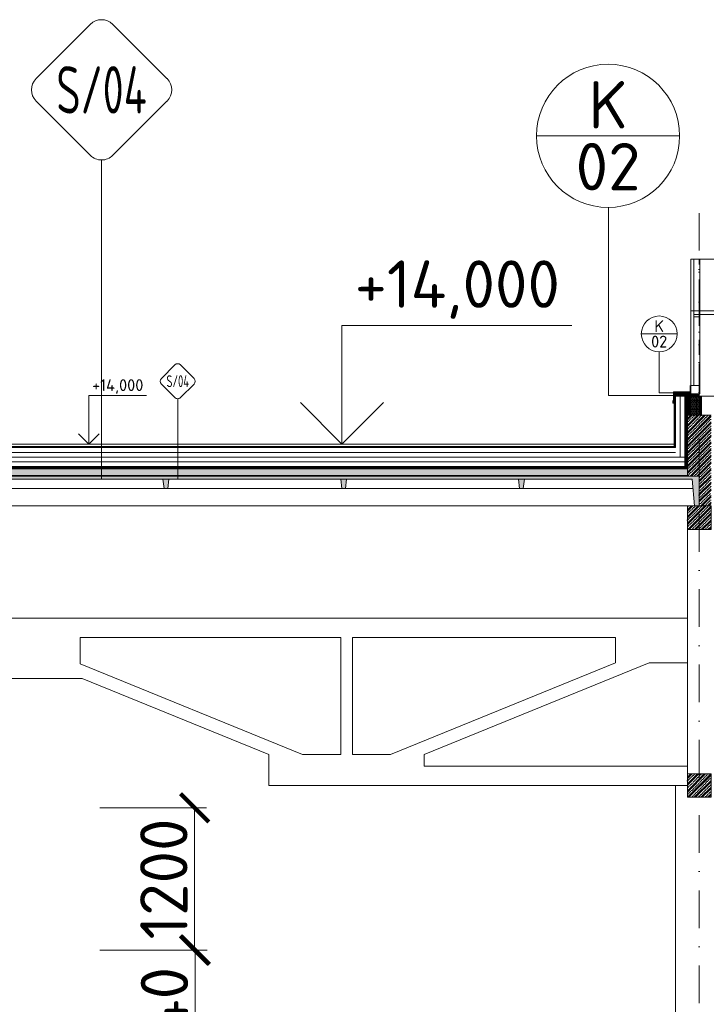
# Model space of a CAD drawing. Header units: millimetres. Extents: x -796345 to 3713765, y -2985421 to 2187451.
# Tile 72 of 256: x 6266 to 12060, y -35362 to -27054. Entities that reach past the tile are written whole.
import ezdxf
from ezdxf.enums import TextEntityAlignment as Align

# ---------------------------------------------------------------- set-up
doc = ezdxf.new("R2010")
doc.units = ezdxf.units.MM
doc.header["$PDMODE"] = 1
doc.linetypes.add('CARKOVANA', pattern=[5, 3, -2])
doc.linetypes.add('DASHDOT', pattern=[25.4, 12.7, -6.35, 0, -6.35])
doc.layers.get('Defpoints').update_dxf_attribs({"color": 8})
for name, color, linetype, lineweight in [('A99_N_kce-pohl', 1, 'Continuous', 9), ('A99_N_kce-rez-sil', 6, 'Continuous', 18), ('A99_N_koty-200', 5, 'Continuous', 5), ('A99_N_koty-200-vysk', 6, 'Continuous', 9), ('A99_N_koty-50-vysk', 160, 'Continuous', 9), ('A99_N_sraf', 252, 'Continuous', 0), ('A99_N_znaceni 200', 5, 'Continuous', 5), ('A99_N_znaceni 50', 5, 'Continuous', 5), ('A99_S_kce-pohl', 7, 'Continuous', 5), ('A99_S_kce-rez-sil', 7, 'Continuous', 15)]:
    doc.layers.add(name, color=color, linetype=linetype, lineweight=lineweight)
doc.styles.add('A99_kota', font='isocpeur.ttf', dxfattribs={"height": 2})
doc.styles.add('A99_popis', font='isocpeur.ttf')
doc.linetypes.add('IZOLACE', pattern='A,0.00254,-2.54,[134,ltypeshp.shx,S=2.54,R=0,X=-2.54,Y=0],-5.08,[134,ltypeshp.shx,S=2.54,R=180,X=2.54,Y=0],-2.54', length=10.16254)
doc.dimstyles.new('A99_kota_200 new', dxfattribs={"dimscale": 200, "dimtxt": 2, "dimasz": 1.2, "dimexe": 0.5, "dimexo": 1.5, "dimgap": 0.3, "dimtad": 1, "dimdec": 0, "dimzin": 3, "dimdsep": 46, "dimtxsty": 'A99_kota', "dimblk": 'ARCHTICK', "dimcen": 2.5, "dimazin": 2, "dimtfac": 0.75, "dimtdec": 0, "dimtmove": 2, "dimatfit": 0, "dimfxl": 4, "dimfxlon": 1, "dimtolj": 1, "dimtzin": 0, "dimlwd": 5, "dimlwe": 5, "dimarcsym": 0})

# ---------------------------------------------------------------- blocks, each defined once
blk = doc.blocks.new('*U36')
at = {"color": 0, "linetype": 'ByBlock', "lineweight": -2}
blk.add_line((-3, 0), (7, 0), dxfattribs=at)
for points in [[(0, 0), (0, 5), (0, 5), (9.7, 5)], [(-1.75, 1.75), (0, 0), (1.75, 1.75)]]:
    blk.add_lwpolyline(points, dxfattribs=at)
at = {"color": 0, "linetype": 'ByBlock', "lineweight": -2, "style": 'A99_kota'}
for tag, p in [('VYSKA', (9.2, 7.75)), ('POPIS', (9.2, 4.5))]:
    blk.add_attdef(tag, text='', height=2, dxfattribs=at).set_placement(p, align=Align.TOP_RIGHT)
blk = doc.blocks.new('_ArchTick')
at = {"color": 0, "linetype": 'ByBlock', "const_width": 0.15}
blk.add_lwpolyline([(-0.5, -0.5), (0.5, 0.5)], dxfattribs=at)
blk = doc.blocks.new('*D1865')
at = {"layer": 'A99_N_koty-200', "color": 0, "linetype": 'Continuous', "lineweight": 5, "transparency": 16777216}
for p, q in [((6942.5, -33705), (7842.5, -33705)), ((7742.5, -33705), (7742.5, -34905)), ((6942.5, -34905), (7842.5, -34905))]:
    blk.add_line(p, q, dxfattribs=at)
at = {"layer": 'Defpoints', "color": 0, "linetype": 'Continuous', "lineweight": 0, "transparency": 16777216}
for p in [(6282.5, -33705), (6282.5, -34905), (7742.5, -34905)]:
    blk.add_point(p, dxfattribs=at)
at = {"layer": 'A99_N_koty-200', "color": 0, "linetype": 'Continuous', "lineweight": 5, "transparency": 16777216, "xscale": 240, "yscale": 240, "zscale": 240}
for p, rotation in [((7742.5, -33705), 90), ((7742.5, -34905), 270)]:
    blk.add_blockref('_ArchTick', p, dxfattribs=dict(at, rotation=rotation))
at = {"layer": 'A99_N_koty-200', "color": 0, "linetype": 'Continuous', "transparency": 16777216, "insert": (7482.5, -34305), "char_height": 400, "attachment_point": 5, "rotation": 90, "style": 'A99_kota'}
blk.add_mtext('\\A1;1200', dxfattribs=at)
blk = doc.blocks.new('*D1868')
at = {"layer": 'A99_N_koty-200', "color": 0, "linetype": 'Continuous', "lineweight": 5, "transparency": 16777216}
for p, q in [((6947.5, -34905), (7847.5, -34905)), ((7747.5, -34905), (7747.5, -36245)), ((6947.5, -36245), (7847.5, -36245))]:
    blk.add_line(p, q, dxfattribs=at)
at = {"layer": 'Defpoints', "color": 0, "linetype": 'Continuous', "lineweight": 0, "transparency": 16777216}
for p in [(5900, -34905), (5900, -36245), (7747.5, -36245)]:
    blk.add_point(p, dxfattribs=at)
at = {"layer": 'A99_N_koty-200', "color": 0, "linetype": 'Continuous', "lineweight": 5, "transparency": 16777216, "xscale": 240, "yscale": 240, "zscale": 240}
for p, rotation in [((7747.5, -34905), 90), ((7747.5, -36245), 270)]:
    blk.add_blockref('_ArchTick', p, dxfattribs=dict(at, rotation=rotation))
at = {"layer": 'A99_N_koty-200', "color": 0, "linetype": 'Continuous', "transparency": 16777216, "insert": (7487.5, -35575), "char_height": 400, "attachment_point": 5, "rotation": 90, "style": 'A99_kota'}
blk.add_mtext('\\A1;1340', dxfattribs=at)
blk = doc.blocks.new('*U34')
at = {"color": 0, "linetype": 'ByBlock', "lineweight": -2}
blk.add_line((-3, 0), (7, 0), dxfattribs=at)
for points in [[(0, 0), (0, 8.2), (0, 8.2), (9.7, 8.2)], [(-1.75, 1.75), (0, 0), (1.75, 1.75)]]:
    blk.add_lwpolyline(points, dxfattribs=at)
at = {"color": 0, "linetype": 'ByBlock', "lineweight": -2, "style": 'A99_kota'}
for tag, p in [('VYSKA', (9.2, 10.95)), ('POPIS', (9.2, 7.7))]:
    blk.add_attdef(tag, text='', height=2, dxfattribs=at).set_placement(p, align=Align.TOP_RIGHT)
blk = doc.blocks.new('*U88')
at = {"color": 0}
for p, q in [((-0.721, 4.139), (-4.149, 0.711)), ((4.139, 0.711), (0.711, 4.139)), ((-4.149, -0.721), (-0.721, -4.149)), ((0.711, -4.149), (4.139, -0.721)), ((-0.005, -4.445), (-0.005, -24.644))]:
    blk.add_line(p, q, dxfattribs=at)
for centre, start, end in [((-0.005, 3.424), 45, 135), ((-3.433, -0.005), 135, 225), ((3.424, -0.005), 315, 45), ((-0.005, -3.433), 225, 315)]:
    blk.add_arc(centre, 1.012, start, end, dxfattribs=at)
at = {"color": 0, "linetype": 'ByBlock', "style": 'A99_popis', "width": 0.953108}
blk.add_attdef('SKLADBA', text='', height=3, rotation=0.01026, dxfattribs=at).set_placement((-2.863, -1.506), (2.855, -1.505), align=Align.FIT)
blk = doc.blocks.new('*U89')
at = {"color": 0}
for p, q in [((-0.72, 4.14), (-4.15, 0.71)), ((4.14, 0.71), (0.71, 4.14)), ((-4.15, -0.72), (-0.72, -4.15)), ((0.71, -4.15), (4.14, -0.72)), ((0, -4.45), (0, -24.78))]:
    blk.add_line(p, q, dxfattribs=at)
for centre, start, end in [((0, 3.42), 45, 135), ((-3.43, 0), 135, 225), ((3.42, 0), 315, 45), ((0, -3.43), 225, 315)]:
    blk.add_arc(centre, 1.01, start, end, dxfattribs=at)
at = {"color": 0, "linetype": 'ByBlock', "style": 'A99_popis', "width": 0.953108}
blk.add_attdef('SKLADBA', text='', height=3, rotation=0.0103, dxfattribs=at).set_placement((-2.86, -1.51), (2.86, -1.5), align=Align.FIT)
blk = doc.blocks.new('*U20')
at = {"color": 0, "linetype": 'ByBlock'}
blk.add_line((-3.02, 0), (3.02, 0), dxfattribs=at)
blk.add_circle((0, 0), 3.02, dxfattribs=at)
at = {"color": 0, "linetype": 'ByBlock', "style": 'A99_popis'}
for tag, p in [('KATEGORIE', (0, 1.31)), ('PRVEK', (0, -1.298))]:
    blk.add_attdef(tag, text='', height=2, dxfattribs=at).set_placement(p, align=Align.MIDDLE_CENTER)

msp = doc.modelspace()

# ---------------------------------------------------------------- hatches: boundary and pattern name
at = {"layer": 'A99_N_sraf', "lineweight": 0, "transparency": 33554562}
h = msp.add_hatch(dxfattribs=at)
h.set_pattern_fill('ANSI31', color=1, scale=50, angle=-180)
h.set_pattern_definition([(315, (7340, 4170), (4.4194174, 4.4194174), [])])
h.paths.add_polyline_path([(12000, -30230), (11800, -30230), (11800, -30210), (12000, -30210)])
h = msp.add_hatch(dxfattribs=at)
h.set_pattern_fill('ANSI31', color=1, scale=50, angle=-90)
h.set_pattern_definition([(45, (-22445, -34805), (-4.4194174, 4.4194174), [])])
h.paths.add_polyline_path([(11920, -30230), (11920, -30390), (11900, -30390), (11900, -30230)])
at = {"layer": 'A99_N_sraf', "linetype": 'Continuous', "lineweight": 0}
h = msp.add_hatch(dxfattribs=at)
h.set_pattern_fill('HONEY', color=1, scale=0.25, angle=-90, style=2)
h.set_pattern_definition([(360, (-1038565, 174330), (9.375, 5.41265875), [6.25, -12.5]), (120, (-1038565, 174330), (-9.37499998, 5.412658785), [6.25, -12.5]), (60, (-1038565, 174330), (2e-08, 10.825317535), [-12.5, 6.25])])
h.paths.add_polyline_path([(11997.5, -30232.5), (11922.5, -30232.5), (11922.5, -30387.5), (11997.5, -30387.5)])
at = {"layer": 'A99_N_sraf', "lineweight": 0, "transparency": 33554562}
h = msp.add_hatch(dxfattribs=at)
h.set_pattern_fill('ANSI31', color=1, scale=50, angle=-90)
h.set_pattern_definition([(45, (-22345, -34805), (-4.4194174, 4.4194174), [])])
h.paths.add_polyline_path([(12020, -30230), (12020, -30390), (12000, -30390), (12000, -30230)])
at = {"layer": 'A99_N_sraf', "lineweight": 0, "ltscale": 2, "transparency": 33554687}
h = msp.add_hatch(dxfattribs=at)
h.set_pattern_fill('ZELEZOBETON', color=256, scale=8)
h.set_pattern_definition([(45, (6240, 520), (-28.28427, 28.28427), []), (45, (6251.314, 520), (-28.28427, 28.28427), []), (45, (6273.94, 520), (-16.970563, 39.59798), [16, -8, 0, -8])])
h.paths.add_polyline_path([(12100, -31155), (12100, -30390), (11900, -30390), (11900, -30905), (12000, -30905), (12000, -31155)])
at = {"layer": 'A99_N_sraf', "linetype": 'Continuous', "lineweight": 0, "ltscale": 2, "transparency": 33554687}
h = msp.add_hatch(dxfattribs=at)
h.set_pattern_fill('BETON-LEHKY', color=256, scale=0.05, angle=-90)
h.set_pattern_definition([(315, (-2e-15, -14.142), (28.28427, 28.28427), []), (270, (13.25, -59.21), (28.28427, -28.28427), [5, -51.568543]), (315, (13.25, -64.21), (28.28427, 28.28427), [5, -35]), (0, (16.784, -67.746), (28.28427, 28.28427), [5, -51.568543]), (45, (21.784, -67.746), (-28.28427, 28.28427), [5, -35]), (270, (25.32, -59.21), (28.28427, -28.28427), [5, -51.568543]), (315, (21.784, -55.675), (28.28427, 28.28427), [5, -35]), (0, (16.784, -55.675), (28.28427, 28.28427), [5, -51.568543]), (45, (13.25, -59.21), (-28.28427, 28.28427), [5, -35]), (315, (29.89, -72.317), (28.28427, 28.28427), [10, -30])])
h.paths.add_polyline_path([(5755, -30845), (5755, -30900), (11900, -30900), (11900, -30845)])
at = {"layer": 'A99_N_sraf', "lineweight": 0, "ltscale": 2, "transparency": 33554687}
h = msp.add_hatch(dxfattribs=at)
h.set_pattern_fill('ZELEZOBETON', color=256, scale=8)
h.set_pattern_definition([(45, (0, 0), (-28.28427, 28.28427), []), (45, (11.314, 0), (-28.28427, 28.28427), []), (45, (33.94, 0), (-16.970563, 39.59798), [16, -8, 0, -8])])
h.paths.add_polyline_path([(11940, -30930), (11960, -31155), (12000, -31155), (12000, -30905), (6000, -30905), (6000, -31155), (6040, -31155), (6060, -30930), (7475, -30930), (7485, -31010), (7515, -31010), (7525, -30930), (8975, -30930), (8985, -31010), (9015, -31010), (9025, -30930), (10475, -30930), (10485, -31010), (10515, -31010), (10525, -30930)])
h = msp.add_hatch(dxfattribs=at)
h.set_pattern_fill('ZELEZOBETON', color=256, scale=8)
h.set_pattern_definition([(45, (6240, -250), (-28.28427, 28.28427), []), (45, (6251.314, -250), (-28.28427, 28.28427), []), (45, (6273.94, -250), (-16.970563, 39.59798), [16, -8, 0, -8])])
h.paths.add_polyline_path([(12100, -31355), (12100, -31155), (11900, -31155), (11900, -31355)])
h = msp.add_hatch(dxfattribs=at)
h.set_pattern_fill('ZELEZOBETON', color=256, scale=8)
h.set_pattern_definition([(45, (6240, -2450), (-28.28427, 28.28427), []), (45, (6251.314, -2450), (-28.28427, 28.28427), []), (45, (6273.94, -2450), (-16.970563, 39.59798), [16, -8, 0, -8])])
h.paths.add_polyline_path([(12100, -33615), (12100, -33417.3), (11900, -33417.3), (11900, -33615)])
at = {"layer": 'A99_S_kce-pohl', "linetype": 'Continuous'}
h = msp.add_hatch(dxfattribs=at)
h.set_pattern_fill('ZDIVO-PLYNOSILIK', color=256, scale=15, style=0)
h.set_pattern_definition([(45, (0, 0), (-6364, 6364), []), (45, (4243, 0), (-6364, 6364), []), (135, (7204, 840), (-6364, -6364), [6000, -3000]), (135, (9325, 2961), (-6364, -6364), [6000, -3000])])
h.paths.add_polyline_path([(7743.7, -33685.9), (7528.8, -33685.9), (7528.8, -34202.2), (7743.7, -34202.2)])

# ---------------------------------------------------------------- linework, layer by layer
at = {"layer": 'A99_N_kce-pohl', "color": 1, "linetype": 'DASHDOT', "lineweight": 5, "ltscale": 25}
msp.add_line((12000, -28685), (12000, -47075), dxfattribs=at)
at = {"layer": 'A99_N_kce-pohl', "color": 1, "linetype": 'DASHDOT', "lineweight": 5, "ltscale": 10}
msp.add_line((12000, -30390), (12000, -29075), dxfattribs=at)
at = {"layer": 'A99_N_kce-pohl', "color": 1, "linetype": 'Continuous'}
msp.add_line((12005, -30210), (12005, -29075), dxfattribs=at)
for points in [[(11930, -29510), (11930, -29075)], [(11930, -29075), (144620, -29075)], [(11955, -29510), (11955, -29075)], [(144550, -30230), (12000, -30230)], [(11790, -30634.8), (5860, -30634.8)]]:
    msp.add_lwpolyline(points, dxfattribs=at)
at = {"layer": 'A99_N_kce-pohl', "color": 1, "linetype": 'Continuous', "lineweight": 5}
for points in [[(11782.5, -30285), (11782.5, -30290), (11777.5, -30290), (11777.5, -30272.5), (11782.5, -30257.5), (11782.5, -30195), (11925, -30190), (11925, -30140)], [(11780, -30287.5), (11780, -30272.5), (11787.5, -30267.5), (11787.5, -30197.5), (11890, -30197.5)], [(11880, -30745), (5750, -30745)]]:
    msp.add_lwpolyline(points, dxfattribs=at)
at = {"layer": 'A99_N_kce-pohl', "color": 1, "linetype": 'CARKOVANA', "lineweight": 0, "ltscale": 15, "const_width": 5}
for points in [[(11930, -30202.5), (11792.5, -30202.5), (11792.5, -30657.5), (5857.5, -30657.5), (5857.5, -30220), (5280, -30220)], [(11930, -30207.5), (11797.5, -30207.5), (11797.5, -30662.5), (5852.5, -30662.5), (5852.5, -30225), (5280, -30225)]]:
    msp.add_lwpolyline(points, dxfattribs=at)
at = {"layer": 'A99_N_kce-pohl', "color": 1, "linetype": 'Continuous', "lineweight": 0}
for points in [[(11930, -30200), (11790, -30200), (11790, -30655), (5860, -30655), (5860, -30217.5), (5280, -30217.5)], [(11930, -30205), (11795, -30205), (11795, -30660), (5855, -30660), (5855, -30222.5), (5280, -30222.5)], [(11800, -30215), (11800, -30665), (5850, -30665)]]:
    msp.add_lwpolyline(points, dxfattribs=at)
at = {"layer": 'A99_N_kce-pohl', "color": 1, "lineweight": 5}
for points in [[(12000, -30230), (11800, -30230), (11800, -30210), (12000, -30210)], [(11920, -30230), (11920, -30390), (11900, -30390), (11900, -30230)], [(12020, -30230), (12020, -30390), (12000, -30390), (12000, -30230)]]:
    msp.add_lwpolyline(points, close=True, dxfattribs=at)
at = {"layer": 'A99_N_kce-rez-sil', "color": 1, "linetype": 'Continuous', "flags": 128}
for points in [[(11930, -30140), (11930, -29510)], [(144620, -29510), (11930, -29510)], [(11955, -30140), (11955, -29510)], [(144550, -29540), (11965, -29540)]]:
    msp.add_lwpolyline(points, dxfattribs=at)
at = {"layer": 'A99_N_kce-rez-sil', "color": 1, "linetype": 'Continuous', "lineweight": 9, "flags": 128}
for points in [[(11955, -29540), (12005, -29540), (12005, -29560), (11955, -29560)], [(11930, -30140), (12005, -30140), (12005, -30210), (11930, -30210)]]:
    msp.add_lwpolyline(points, close=True, dxfattribs=at)
at = {"layer": 'A99_N_koty-200', "color": 1, "linetype": 'Continuous', "lineweight": 9}
msp.add_lwpolyline([(12000, -30370), (11997.5, -30370), (11997.5, -30387.5), (11922.5, -30387.5), (11922.5, -30232.5), (11997.5, -30232.5), (11997.5, -30250), (12000, -30250), (12000, -30230), (11920, -30230), (11920, -30390), (12000, -30390), (12000, -30370)], close=True, dxfattribs=at)
at = {"layer": 'A99_N_sraf', "color": 1, "linetype": 'IZOLACE', "lineweight": 0, "ltscale": 4}
for points in [[(11840, -30740), (11840, -30230)], [(11800, -30705), (5850, -30705)], [(11880, -30785), (5770, -30785)]]:
    msp.add_lwpolyline(points, dxfattribs=at)
at = {"layer": 'A99_N_znaceni 200', "lineweight": 5}
for points in [[(11236, -28637.9), (11236, -30226.3)], [(11782.5, -30226.3), (11236, -30226.3)]]:
    msp.add_lwpolyline(points, dxfattribs=at)
at = {"layer": 'A99_N_znaceni 50'}
for points in [[(11662.5, -29856), (11662.5, -30202.5)], [(11785, -30202.5), (11662.5, -30202.5)]]:
    msp.add_lwpolyline(points, dxfattribs=at)
at = {"layer": 'A99_S_kce-pohl', "linetype": 'Continuous'}
for p, q in [((6100, -31155), (12100, -31155)), ((11900, -33415), (11900, -31355)), ((11900, -32105), (6100, -32105)), ((8975, -32265.9), (6776.8, -32265.9)), ((6776.8, -32488.9), (6776.8, -32265.9)), ((8975, -33253.1), (8975, -32265.9)), ((11292.7, -32265.9), (9075, -32265.9)), ((9075, -33253.1), (9075, -32265.9)), ((11292.7, -32480.9), (11292.7, -32265.9)), ((9396.5, -33253.1), (11292.7, -32480.9)), ((9680.5, -33253.1), (11576.7, -32480.9)), ((11576.7, -32480.9), (11900, -32480.9)), ((8653.5, -33253.1), (6776.8, -32488.9)), ((6100, -32611.9), (6794.8, -32611.9)), ((8369.5, -33253.1), (6794.8, -32611.9)), ((8369.5, -33515), (8369.5, -33253.1)), ((8653.5, -33253.1), (8975, -33253.1)), ((9075, -33253.1), (9396.5, -33253.1)), ((9680.5, -33253.1), (9680.5, -33354.1)), ((11900, -33354.1), (9680.5, -33354.1)), ((11800, -44635), (11800, -33515))]:
    msp.add_line(p, q, dxfattribs=at)
at = {"layer": 'A99_S_kce-pohl', "linetype": 'CARKOVANA', "lineweight": 0, "ltscale": 15}
for points, const_width in [([(11890, -30230), (11890, -30835), (5760, -30835), (5760, -30745)], 20), ([(11900, -30902.5), (5752.5, -30902.5), (5752.6, -30845)], 5)]:
    msp.add_lwpolyline(points, dxfattribs=dict(at, const_width=const_width))
at = {"layer": 'A99_S_kce-pohl', "linetype": 'Continuous', "lineweight": 0}
for points in [[(11880, -30230), (11880, -30825), (5770, -30825), (5770, -30745)], [(11900, -30845), (5750, -30845)], [(11900, -30900), (5755, -30900), (5755, -30830)]]:
    msp.add_lwpolyline(points, dxfattribs=at)
at = {"layer": 'A99_S_kce-pohl', "color": 7, "linetype": 'Continuous', "lineweight": 0}
msp.add_lwpolyline([(11900, -30905), (11900, -30395)], dxfattribs=at)
at = {"layer": 'A99_S_kce-pohl', "linetype": 'Continuous', "lineweight": 0}
msp.add_lwpolyline([(6000, -31155), (6000, -30905), (12000, -30905), (12000, -31155), (11960, -31155), (11940, -30930), (6060, -30930), (6040, -31155)], close=True, dxfattribs=at)
at = {"layer": 'A99_S_kce-pohl', "linetype": 'Continuous'}
for points in [[(7500, -31010), (7485, -31010), (7475, -30930)], [(7500, -31010), (7515, -31010), (7525, -30930)], [(9000, -31010), (8985, -31010), (8975, -30930)], [(9000, -31010), (9015, -31010), (9025, -30930)], [(10500, -31010), (10485, -31010), (10475, -30930)], [(10500, -31010), (10515, -31010), (10525, -30930)], [(6050, -31010), (11950, -31010)], [(11900, -33515), (8369.5, -33515)]]:
    msp.add_lwpolyline(points, dxfattribs=at)
at = {"layer": 'A99_S_kce-rez-sil', "linetype": 'Continuous', "flags": 128}
for points in [[(12100, -30390), (12000, -30390)], [(6040, -31155), (6060, -30930), (7475, -30930), (7485, -31010), (7515, -31010), (7525, -30930), (8975, -30930), (8985, -31010), (9015, -31010), (9025, -30930), (10475, -30930), (10485, -31010), (10515, -31010), (10525, -30930), (11940, -30930), (11960, -31155)], [(12100, -31155), (12100, -31355), (11900, -31355), (11900, -31155)], [(11900, -31155), (11960, -31155)]]:
    msp.add_lwpolyline(points, dxfattribs=at)
msp.add_lwpolyline([(11900, -33417.3), (12100, -33417.3), (12100, -33615), (11900, -33615)], close=True, dxfattribs=at)

# ---------------------------------------------------------------- block references
at = {"layer": 'A99_N_koty-200-vysk', "lineweight": 5, "xscale": 200, "yscale": 200, "zscale": 200}
msp.add_blockref('*U36', (8985, -30634.8), dxfattribs=at).add_auto_attribs({'VYSKA': '+14,000'})
at = {"layer": 'A99_N_koty-50-vysk', "lineweight": 5, "xscale": 50, "yscale": 50, "zscale": 50}
msp.add_blockref('*U34', (6850, -30634.8), dxfattribs=at).add_auto_attribs({'VYSKA': '+14,000'})
at = {"layer": 'A99_N_znaceni 200', "lineweight": 5}
ref = msp.add_blockref('*U88', (6957.5, -27645), dxfattribs=dict(at, xscale=133.3, yscale=133.3, zscale=133.3))
ref.add_attrib('SKLADBA', 'S/04', dxfattribs={"layer": '0', "color": 0, "linetype": 'ByBlock', "height": 400, "rotation": 0.01026, "style": 'A99_popis', "width": 0.635246}).set_placement((6575.8, -27845.7), (7338.1, -27845.6), align=Align.FIT)
at = {"layer": 'A99_N_znaceni 200', "xscale": 200, "yscale": 200, "zscale": 200}
msp.add_blockref('*U20', (11231, -28034), dxfattribs=at).add_auto_attribs({'KATEGORIE': 'K', 'PRVEK': '02'})
at = {"layer": 'A99_N_znaceni 50', "xscale": 50, "yscale": 50, "zscale": 50}
msp.add_blockref('*U20', (11662.5, -29705), dxfattribs=at).add_auto_attribs({'KATEGORIE': 'K', 'PRVEK': '02'})
at = {"layer": 'A99_N_znaceni 50', "lineweight": 5}
ref = msp.add_blockref('*U89', (7600, -30104.2), dxfattribs=dict(at, xscale=33.325, yscale=33.325, zscale=33.325))
ref.add_attrib('SKLADBA', 'S/04', dxfattribs={"layer": '0', "color": 0, "linetype": 'ByBlock', "height": 100, "rotation": 0.01026, "style": 'A99_popis', "width": 0.635246}).set_placement((7504.6, -30154.4), (7695.2, -30154.3), align=Align.FIT)

# ---------------------------------------------------------------- dimensions: what is measured, and where the dimension line sits
at = {"layer": 'A99_N_koty-200', "linetype": 'Continuous'}
for base, p1, p2, picture, middle in [((7742.5, -34905), (6282.5, -33705), (6282.5, -34905), '*D1865', (7482.5, -34305)), ((7747.5, -36245), (5900, -34905), (5900, -36245), '*D1868', (7487.5, -35575))]:
    dim = msp.add_linear_dim(base=base, p1=p1, p2=p2, angle=90, dimstyle='A99_kota_200 new', override={"dimscale": 0, "dimtix": 1, "dimtofl": 1, "dimtmove": 2, "dimatfit": 0}, dxfattribs=at)
    dim.commit()
    dim.dimension.update_dxf_attribs({"geometry": picture, "text_midpoint": middle})

doc.saveas('drawing.dxf')
